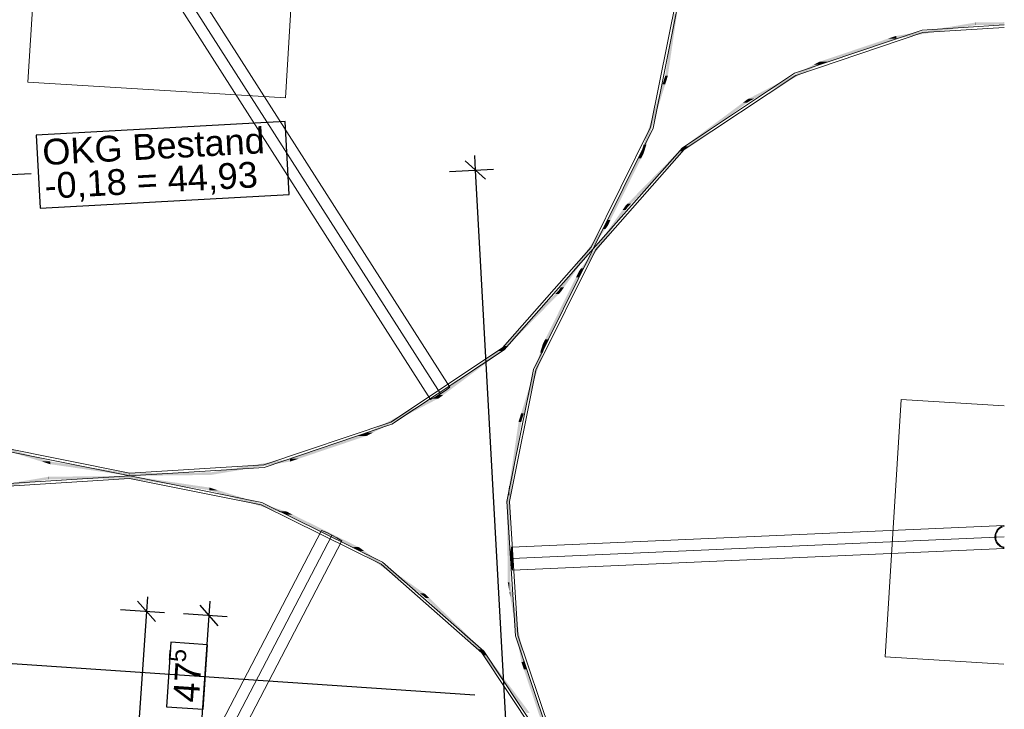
# Model space of a CAD drawing. Extents: x -779 to 790, y -208 to 633.
# Tile 226 of 232: x 523 to 600, y 264 to 318. Entities that reach past the tile are written whole.
import ezdxf
from ezdxf.lldxf.tags import DXFTag

# ---------------------------------------------------------------- set-up
doc = ezdxf.new("R2010")
doc.units = 0
doc.layers.get('0').update_dxf_attribs({"lineweight": 25})
for name, color, linetype, lineweight, true_color in [('01AFU Allgemein Bemaßung-A07F5V4RWF', 7, 'Continuous', 25, 0x848484), ('02 Raster Gebäude-A07F5V4QWF', 7, 'Continuous', 25, 0x848484), ('30 Baugrubenplanung - Bemaßung', 7, 'Continuous', 25, 0x848484), ('60 Baumstützen - Fundamente', 9, 'Continuous', 18, 0x808080), ('60 Baumstützen - Ringe neu', 9, 'Continuous', 18, 0x808080), ('60 Baumstützen - Stahlstützen', 9, 'Continuous', 18, 0x808080)]:
    doc.layers.add(name, color=color, linetype=linetype, lineweight=lineweight, true_color=true_color)
doc.styles.get("Standard").update_dxf_attribs({"font": 'arial.ttf'})
tags = doc.linetypes.add('Strichpunkt', pattern=[1, 0.5, -0.25, 0, -0.25]).pattern_tags.tags
tags[10:11] = [DXFTag(74, 4), DXFTag(75, 0), DXFTag(340, '0'), DXFTag(46, 1.0), DXFTag(50, 0.0), DXFTag(44, 0.0), DXFTag(45, 0.0)]
tags[8:9] = [DXFTag(74, 4), DXFTag(75, 0), DXFTag(340, '0'), DXFTag(46, 1.0), DXFTag(50, 0.0), DXFTag(44, 0.0), DXFTag(45, 0.0)]
tags[6:7] = [DXFTag(74, 4), DXFTag(75, 0), DXFTag(340, '0'), DXFTag(46, 1.0), DXFTag(50, 0.0), DXFTag(44, 0.0), DXFTag(45, 0.0)]
tags[4:5] = [DXFTag(74, 4), DXFTag(75, 0), DXFTag(340, '0'), DXFTag(46, 1.0), DXFTag(50, 0.0), DXFTag(44, 0.0), DXFTag(45, 0.0)]
tags = doc.linetypes.add('Wipeout_Contour-A07F5V4SWF', pattern=[1, 0, -1]).pattern_tags.tags
tags[6:7] = [DXFTag(74, 4), DXFTag(75, 0), DXFTag(340, '0'), DXFTag(46, 1.0), DXFTag(50, 0.0), DXFTag(44, 0.0), DXFTag(45, 0.0)]
tags[4:5] = [DXFTag(74, 4), DXFTag(75, 0), DXFTag(340, '0'), DXFTag(46, 1.0), DXFTag(50, 0.0), DXFTag(44, 0.0), DXFTag(45, 0.0)]

# ---------------------------------------------------------------- blocks, each defined once
blk = doc.blocks.new('Referenz-A07F5V4VWF', base_point=(-401.415, -176.34))
at = {"layer": '01AFU Allgemein Bemaßung-A07F5V4RWF', "color": 0, "lineweight": -2}
for p, q in [((533.977, 270.822), (532.581, 272.42)), ((533.355, 272.743), (533.279, 271.621)), ((538.145, 271.292), (538.221, 272.414)), ((531.283, 271.756), (534.682, 271.526)), ((538.843, 270.493), (537.447, 272.091)), ((533.279, 271.621), (514.006, -13.51)), ((539.548, 271.197), (536.149, 271.427)), ((537.501, 261.767), (538.145, 271.292))]:
    blk.add_line(p, q, dxfattribs=at)
at = {"layer": '01AFU Allgemein Bemaßung-A07F5V4RWF', "color": 0, "linetype": 'Wipeout_Contour-A07F5V4SWF', "lineweight": -2, "ltscale": 1.625}
for p, q in [((535.17, 269.225), (534.831, 264.216)), ((538.021, 269.032), (535.17, 269.225)), ((537.682, 264.023), (538.021, 269.032)), ((534.831, 264.216), (537.682, 264.023))]:
    blk.add_line(p, q, dxfattribs=at)
at = {"layer": '02 Raster Gebäude-A07F5V4QWF', "color": 0, "linetype": 'Strichpunkt', "lineweight": -2, "ltscale": 0.405}
blk.add_line((558.736, 265.116), (250.271, 285.966), dxfattribs=at)
at = {"layer": '30 Baugrubenplanung - Bemaßung', "color": 0, "linetype": 'Wipeout_Contour-A07F5V4SWF', "lineweight": -2, "ltscale": 1.625}
for p, q in [((544.032, 309.608), (524.741, 308.552)), ((544.342, 303.958), (544.032, 309.608)), ((524.741, 308.552), (525.05, 302.903)), ((525.05, 302.903), (544.342, 303.958))]:
    blk.add_line(p, q, dxfattribs=at)
at = {"layer": '30 Baugrubenplanung - Bemaßung', "color": 0, "lineweight": -2}
for p, q in [((558.706, 306.973), (558.767, 305.85)), ((559.557, 305.142), (557.977, 306.558)), ((518.357, 305.257), (524.349, 305.585)), ((556.77, 305.741), (560.171, 305.927)), ((558.767, 305.85), (578.525, -55.233))]:
    blk.add_line(p, q, dxfattribs=at)
at = {"layer": '01AFU Allgemein Bemaßung-A07F5V4RWF', "color": 0, "linetype": 'ByBlock', "lineweight": -2, "ltscale": 1.625, "attachment_point": 1, "rotation": 86.13311}
for s, insert, char_height in [('{\\fArial;5}', (535.006, 267.732), 1.32017), ('{\\fArial;47}', (535.339, 264.643), 2.00026)]:
    blk.add_mtext(s, dxfattribs=dict(at, insert=insert, char_height=char_height))
at = {"layer": '30 Baugrubenplanung - Bemaßung', "color": 0, "linetype": 'ByBlock', "lineweight": -2, "ltscale": 0.405, "char_height": 2.00026, "attachment_point": 1, "rotation": 3.13197}
for s, insert in [('{\\fArial;OKG Bestand}', (525.169, 308.221)), ('{\\fArial;-0,18 = 44,93}', (525.332, 305.608))]:
    blk.add_mtext(s, dxfattribs=dict(at, insert=insert))
blk = doc.blocks.new('Referenz-A07F5V59WF', base_point=(-759.499, -206.186))
at = {"layer": '60 Baumstützen - Fundamente', "color": 0, "linetype": 'Continuous', "ltscale": 162.000017}
for p, q in [((525.327, 332.632), (524.096, 312.669)), ((544.057, 311.438), (545.288, 331.4)), ((524.096, 312.669), (544.057, 311.438)), ((591.76, 288.054), (590.528, 268.091)), ((599.747, 287.561), (591.76, 288.054)), ((590.528, 268.091), (599.737, 267.523))]:
    blk.add_line(p, q, dxfattribs=at)
at = {"layer": '60 Baumstützen - Ringe neu', "color": 0, "linetype": 'Continuous', "ltscale": 162.000017}
for p, q in [((572.352, 309.166), (574.399, 319.351)), ((572.541, 309.101), (574.599, 319.338)), ((593.401, 316.701), (583.506, 313.365)), ((599.762, 317.105), (593.401, 316.701)), ((599.762, 316.907), (593.439, 316.505)), ((593.439, 316.505), (583.595, 313.186)), ((583.506, 313.365), (574.813, 307.582)), ((583.595, 313.186), (574.944, 307.431)), ((567.738, 299.857), (572.352, 309.166)), ((567.904, 299.746), (572.541, 309.101)), ((574.813, 307.582), (567.912, 299.745)), ((574.944, 307.431), (568.079, 299.634)), ((560.872, 292.06), (567.738, 299.857)), ((561.003, 291.91), (567.904, 299.746)), ((567.912, 299.745), (563.275, 290.39)), ((568.079, 299.634), (563.465, 290.325)), ((552.222, 286.306), (560.872, 292.06)), ((552.31, 286.126), (561.003, 291.91)), ((563.275, 290.39), (561.218, 280.153)), ((563.465, 290.325), (561.417, 280.14)), ((542.377, 282.986), (552.222, 286.306)), ((542.416, 282.79), (552.31, 286.126)), ((521.758, 284.186), (531.995, 282.128)), ((521.823, 284.375), (532.009, 282.328)), ((531.995, 282.128), (542.416, 282.79)), ((532.009, 282.328), (542.377, 282.986)), ((531.995, 282.128), (521.575, 281.466)), ((531.982, 281.929), (521.613, 281.27)), ((542.167, 279.881), (531.982, 281.929)), ((542.232, 280.07), (531.995, 282.128)), ((551.587, 275.433), (542.232, 280.07)), ((561.218, 280.153), (561.879, 269.733)), ((561.417, 280.14), (562.076, 269.772)), ((551.476, 275.267), (542.167, 279.881)), ((559.273, 268.401), (551.476, 275.267)), ((559.423, 268.533), (551.587, 275.433)), ((561.879, 269.733), (565.216, 259.839)), ((562.076, 269.772), (565.395, 259.927)), ((565.027, 259.751), (559.273, 268.401)), ((565.207, 259.839), (559.423, 268.533))]:
    blk.add_line(p, q, dxfattribs=at)
for points in [[(573.887, 314.499), (573.685, 314.499), (574.399, 317.981)], [(573.685, 314.499), (574.399, 317.981), (574.198, 317.981)], [(592.597, 316.252), (591.406, 316.252), (597.545, 317.091)], [(591.406, 316.252), (597.545, 317.091), (596.354, 317.091)], [(597.545, 317.091), (596.354, 317.091), (597.545, 317.294)], [(597.563, 317.095), (597.545, 317.095), (597.545, 317.294)], [(597.563, 317.095), (597.563, 317.294), (597.545, 317.294)], [(597.563, 317.294), (597.545, 317.294), (597.563, 317.294)], [(597.545, 317.091), (597.563, 317.095), (597.545, 317.095)], [(599.762, 317.294), (597.563, 317.294), (599.762, 317.318)], [(599.762, 317.248), (597.563, 317.248), (597.563, 317.294)], [(599.762, 317.248), (599.762, 317.294), (597.563, 317.294)], [(599.762, 317.24), (597.563, 317.24), (599.762, 317.248)], [(597.563, 317.24), (599.762, 317.248), (597.563, 317.248)], [(597.563, 317.095), (599.762, 317.24), (597.563, 317.24)], [(597.563, 317.095), (599.762, 317.119), (597.931, 317.119)], [(599.762, 317.119), (597.931, 317.119), (599.762, 317.24)], [(586.112, 314.264), (585.488, 314.264), (591.357, 316.033)], [(585.488, 314.264), (591.357, 316.033), (590.733, 316.033)], [(591.357, 316.033), (590.733, 316.033), (591.357, 316.243)], [(591.406, 316.243), (591.357, 316.243), (591.406, 316.252)], [(591.406, 316.049), (591.357, 316.049), (591.357, 316.243)], [(591.406, 316.049), (591.406, 316.243), (591.357, 316.243)], [(591.357, 316.033), (591.406, 316.049), (591.357, 316.049)], [(591.406, 316.049), (592.597, 316.252), (591.406, 316.252)], [(573.685, 313.173), (573.49, 313.173), (573.685, 314.499)], [(573.685, 313.128), (573.887, 314.499), (573.685, 314.499)], [(580.386, 311.383), (579.956, 311.383), (585.41, 314.013)], [(579.956, 311.383), (585.41, 314.013), (584.98, 314.013)], [(585.41, 314.013), (584.98, 314.013), (585.41, 314.238)], [(585.488, 314.238), (585.41, 314.238), (585.488, 314.264)], [(585.488, 314.054), (585.41, 314.054), (585.41, 314.238)], [(585.488, 314.054), (585.488, 314.238), (585.41, 314.238)], [(585.41, 314.013), (585.488, 314.054), (585.41, 314.054)], [(585.488, 314.054), (586.112, 314.264), (585.488, 314.264)], [(573.49, 312.505), (573.282, 312.505), (573.49, 313.173)], [(573.685, 313.128), (573.49, 313.128), (573.49, 313.173)], [(573.685, 313.128), (573.685, 313.173), (573.49, 313.173)], [(573.49, 312.505), (573.685, 313.128), (573.49, 313.128)], [(572.021, 307.806), (571.812, 307.806), (573.49, 312.505)], [(571.812, 307.806), (573.49, 312.505), (573.282, 312.505)], [(579.849, 311.078), (579.515, 311.078), (579.849, 311.327)], [(579.956, 311.327), (579.849, 311.327), (579.956, 311.383)], [(579.956, 311.157), (579.849, 311.157), (579.849, 311.327)], [(579.956, 311.157), (579.956, 311.327), (579.849, 311.327)], [(579.956, 311.157), (580.386, 311.383), (579.956, 311.383)], [(575.279, 307.68), (574.944, 307.68), (579.849, 311.078)], [(574.944, 307.68), (579.849, 311.078), (579.515, 311.078)], [(579.849, 311.078), (579.956, 311.157), (579.849, 311.157)], [(571.812, 307.213), (571.626, 307.213), (571.812, 307.806)], [(571.812, 307.138), (572.021, 307.806), (571.812, 307.806)], [(574.813, 307.297), (574.534, 307.297), (574.813, 307.582)], [(574.944, 307.582), (574.813, 307.582), (574.944, 307.68)], [(574.944, 307.431), (574.813, 307.431), (574.813, 307.582)], [(574.944, 307.431), (574.944, 307.582), (574.813, 307.582)], [(574.944, 307.431), (575.279, 307.68), (574.944, 307.68)], [(569.247, 301.964), (569.025, 301.964), (571.626, 306.764)], [(569.025, 301.964), (571.626, 306.764), (571.404, 306.764)], [(570.857, 303.252), (570.578, 303.252), (574.813, 307.297)], [(570.578, 303.252), (574.813, 307.297), (574.534, 307.297)], [(571.626, 306.764), (571.404, 306.764), (571.626, 307.213)], [(571.812, 307.138), (571.626, 307.138), (571.626, 307.213)], [(571.812, 307.138), (571.812, 307.213), (571.626, 307.213)], [(571.626, 306.764), (571.812, 307.138), (571.626, 307.138)], [(574.813, 307.297), (574.944, 307.431), (574.813, 307.431)], [(570.424, 302.75), (570.18, 302.75), (570.424, 303.095)], [(570.578, 303.095), (570.424, 303.095), (570.578, 303.252)], [(570.578, 302.967), (570.424, 302.967), (570.424, 303.095)], [(570.578, 302.967), (570.578, 303.095), (570.424, 303.095)], [(570.424, 302.75), (570.578, 302.967), (570.424, 302.967)], [(570.578, 302.967), (570.857, 303.252), (570.578, 303.252)], [(567.208, 298.219), (566.963, 298.219), (570.424, 302.75)], [(566.963, 298.219), (570.424, 302.75), (570.18, 302.75)], [(568.853, 301.273), (568.609, 301.273), (568.853, 301.617)], [(569.025, 301.617), (568.853, 301.617), (569.025, 301.964)], [(569.025, 301.515), (568.853, 301.515), (568.853, 301.617)], [(569.025, 301.515), (569.025, 301.617), (568.853, 301.617)], [(568.853, 301.273), (569.025, 301.515), (568.853, 301.515)], [(569.025, 301.515), (569.247, 301.964), (569.025, 301.964)], [(565.636, 296.741), (565.392, 296.741), (568.853, 301.273)], [(565.392, 296.741), (568.853, 301.273), (568.609, 301.273)], [(566.791, 297.528), (566.569, 297.528), (566.791, 297.977)], [(566.963, 297.977), (566.791, 297.977), (566.963, 298.219)], [(566.963, 297.874), (566.791, 297.874), (566.791, 297.977)], [(566.963, 297.874), (566.963, 297.977), (566.791, 297.977)], [(566.791, 297.528), (566.963, 297.874), (566.791, 297.874)], [(566.963, 297.874), (567.208, 298.219), (566.963, 298.219)], [(564.412, 292.728), (564.19, 292.728), (566.791, 297.528)], [(564.19, 292.728), (566.791, 297.528), (566.569, 297.528)], [(561.282, 292.195), (561.003, 292.195), (565.238, 296.24)], [(561.003, 292.195), (565.238, 296.24), (564.96, 296.24)], [(565.238, 296.24), (564.96, 296.24), (565.238, 296.525)], [(565.392, 296.525), (565.238, 296.525), (565.392, 296.741)], [(565.392, 296.397), (565.238, 296.397), (565.238, 296.525)], [(565.392, 296.397), (565.392, 296.525), (565.238, 296.525)], [(565.238, 296.24), (565.392, 296.397), (565.238, 296.397)], [(565.392, 296.397), (565.636, 296.741), (565.392, 296.741)], [(564.004, 291.685), (563.795, 291.685), (564.004, 292.353)], [(564.19, 292.353), (564.004, 292.353), (564.19, 292.728)], [(564.19, 292.279), (564.004, 292.279), (564.004, 292.353)], [(564.19, 292.279), (564.19, 292.353), (564.004, 292.353)], [(564.004, 291.685), (564.19, 292.279), (564.004, 292.279)], [(564.19, 292.279), (564.412, 292.728), (564.19, 292.728)], [(556.301, 288.413), (555.967, 288.413), (560.872, 291.812)], [(555.967, 288.413), (560.872, 291.812), (560.538, 291.812)], [(560.872, 291.812), (560.538, 291.812), (560.872, 292.06)], [(561.003, 292.06), (560.872, 292.06), (561.003, 292.195)], [(561.003, 291.91), (560.872, 291.91), (560.872, 292.06)], [(561.003, 291.91), (561.003, 292.06), (560.872, 292.06)], [(560.872, 291.812), (561.003, 291.91), (560.872, 291.91)], [(561.003, 291.91), (561.282, 292.195), (561.003, 292.195)], [(562.535, 286.986), (562.326, 286.986), (564.004, 291.685)], [(562.326, 286.986), (564.004, 291.685), (563.795, 291.685)], [(555.967, 288.334), (555.86, 288.334), (555.967, 288.413)], [(555.967, 288.165), (556.301, 288.413), (555.967, 288.413)], [(550.836, 285.479), (550.406, 285.479), (555.86, 288.109)], [(550.406, 285.479), (555.86, 288.109), (555.43, 288.109)], [(555.86, 288.109), (555.43, 288.109), (555.86, 288.334)], [(555.967, 288.165), (555.86, 288.165), (555.86, 288.334)], [(555.967, 288.165), (555.967, 288.334), (555.86, 288.334)], [(555.86, 288.109), (555.967, 288.165), (555.86, 288.165)], [(562.326, 286.363), (562.131, 286.363), (562.326, 286.986)], [(562.326, 286.318), (562.535, 286.986), (562.326, 286.986)], [(562.131, 284.993), (561.929, 284.993), (562.131, 286.363)], [(562.326, 286.318), (562.131, 286.318), (562.131, 286.363)], [(562.326, 286.318), (562.326, 286.363), (562.131, 286.363)], [(562.131, 284.993), (562.326, 286.318), (562.131, 286.318)], [(550.328, 285.227), (549.704, 285.227), (550.328, 285.437)], [(550.406, 285.437), (550.328, 285.437), (550.406, 285.479)], [(550.406, 285.253), (550.328, 285.253), (550.328, 285.437)], [(550.406, 285.253), (550.406, 285.437), (550.328, 285.437)], [(550.406, 285.253), (550.836, 285.479), (550.406, 285.479)], [(525.786, 283.25), (525.185, 283.25), (519.87, 285.1)], [(525.786, 283.041), (520.47, 284.892), (519.87, 284.892)], [(545.083, 283.458), (544.459, 283.458), (550.328, 285.227)], [(544.459, 283.458), (550.328, 285.227), (549.704, 285.227)], [(550.328, 285.227), (550.406, 285.253), (550.328, 285.253)], [(561.619, 281.51), (561.417, 281.51), (562.131, 284.993)], [(561.417, 281.51), (562.131, 284.993), (561.929, 284.993)], [(525.786, 283.041), (525.786, 283.25), (525.185, 283.25)], [(525.829, 283.041), (525.786, 283.041), (525.786, 283.25)], [(525.83, 283.236), (525.788, 283.236), (525.786, 283.25)], [(525.83, 283.035), (525.83, 283.236), (525.788, 283.236)], [(526.951, 283.035), (525.83, 283.035), (525.83, 283.236)], [(531.995, 282.33), (530.874, 282.33), (525.83, 283.236)], [(539.462, 282.4), (538.271, 282.4), (544.41, 283.24)], [(538.271, 282.4), (544.41, 283.24), (543.219, 283.24)], [(544.41, 283.24), (543.219, 283.24), (544.41, 283.442)], [(544.459, 283.442), (544.41, 283.442), (544.459, 283.458)], [(544.459, 283.248), (544.41, 283.248), (544.41, 283.442)], [(544.459, 283.248), (544.459, 283.442), (544.41, 283.442)], [(544.41, 283.24), (544.459, 283.248), (544.41, 283.248)], [(544.459, 283.248), (545.083, 283.458), (544.459, 283.458)], [(525.83, 283.035), (525.829, 283.041), (525.786, 283.041)], [(531.995, 282.128), (526.951, 283.035), (525.83, 283.035)], [(531.995, 282.128), (531.995, 282.33), (530.874, 282.33)], [(532.009, 282.128), (531.995, 282.128), (531.995, 282.33)], [(532.009, 282.328), (531.995, 282.328), (531.995, 282.33)], [(532.009, 282.128), (532.009, 282.328), (531.995, 282.328)], [(538.253, 282.328), (532.009, 282.328), (538.253, 282.397)], [(538.253, 282.198), (532.009, 282.198), (532.009, 282.328)], [(538.253, 282.198), (538.253, 282.328), (532.009, 282.328)], [(538.271, 282.397), (538.253, 282.397), (538.271, 282.4)], [(538.271, 282.198), (538.253, 282.198), (538.253, 282.397)], [(538.271, 282.198), (538.271, 282.397), (538.253, 282.397)], [(538.271, 282.198), (539.462, 282.4), (538.271, 282.4)], [(520.771, 281.017), (519.58, 281.017), (525.719, 281.857)], [(519.58, 281.017), (525.719, 281.857), (524.528, 281.857)], [(525.719, 281.857), (524.528, 281.857), (525.719, 282.059)], [(525.737, 281.86), (525.719, 281.86), (525.719, 282.059)], [(525.737, 281.86), (525.737, 282.059), (525.719, 282.059)], [(525.737, 282.059), (525.719, 282.059), (525.737, 282.059)], [(525.719, 281.857), (525.737, 281.86), (525.719, 281.86)], [(531.982, 282.059), (525.737, 282.059), (531.982, 282.128)], [(531.982, 281.929), (525.737, 281.929), (525.737, 282.059)], [(531.982, 281.929), (531.982, 282.059), (525.737, 282.059)], [(525.737, 281.86), (531.982, 281.929), (525.737, 281.929)], [(531.995, 281.929), (531.982, 281.929), (531.982, 282.128)], [(531.995, 281.927), (531.995, 282.128), (531.982, 282.128)], [(531.995, 282.128), (531.982, 282.128), (531.995, 282.128)], [(531.995, 281.927), (531.995, 281.929), (531.982, 281.929)], [(531.995, 282.128), (532.009, 282.128), (531.995, 282.128)], [(533.116, 281.927), (531.995, 281.927), (531.995, 282.128)], [(538.16, 281.222), (537.039, 281.222), (531.995, 282.128)], [(538.16, 281.02), (533.116, 281.927), (531.995, 281.927)], [(532.009, 282.128), (538.253, 282.198), (532.009, 282.198)], [(538.253, 282.198), (538.271, 282.198), (538.253, 282.198)], [(538.16, 281.02), (538.16, 281.222), (537.039, 281.222)], [(538.202, 281.02), (538.16, 281.02), (538.16, 281.222)], [(538.205, 281.215), (538.161, 281.215), (538.16, 281.222)], [(538.205, 281.006), (538.202, 281.02), (538.16, 281.02)], [(538.205, 281.006), (538.205, 281.215), (538.161, 281.215)], [(538.805, 281.006), (538.205, 281.006), (538.205, 281.215)], [(544.12, 279.365), (543.52, 279.365), (538.205, 281.215)], [(544.12, 279.156), (538.805, 281.006), (538.205, 281.006)], [(561.417, 280.626), (561.287, 280.626), (561.417, 281.51)], [(561.417, 280.14), (561.619, 281.51), (561.417, 281.51)], [(561.287, 280.153), (561.218, 280.153), (561.287, 280.626)], [(561.287, 273.877), (561.287, 280.153), (561.218, 280.153)], [(561.404, 273.877), (561.287, 273.877), (561.287, 280.626)], [(561.417, 273.111), (561.417, 280.626), (561.287, 280.626)], [(561.482, 273.111), (561.417, 273.111), (561.417, 280.14)], [(561.486, 273.895), (561.475, 273.895), (561.417, 280.14)], [(544.12, 279.156), (544.12, 279.365), (543.52, 279.365)], [(544.184, 279.156), (544.12, 279.156), (544.12, 279.365)], [(544.195, 279.342), (544.127, 279.342), (544.12, 279.365)], [(544.195, 279.119), (544.195, 279.342), (544.127, 279.342)], [(544.61, 279.119), (544.195, 279.119), (544.195, 279.342)], [(549.716, 276.605), (549.301, 276.605), (544.195, 279.342)], [(544.195, 279.119), (544.184, 279.156), (544.12, 279.156)], [(549.716, 276.383), (544.61, 279.119), (544.195, 279.119)], [(549.716, 276.383), (549.716, 276.605), (549.301, 276.605)], [(549.793, 276.383), (549.716, 276.383), (549.716, 276.605)], [(549.818, 276.554), (549.733, 276.554), (549.716, 276.605)], [(549.818, 276.31), (549.793, 276.383), (549.716, 276.383)], [(549.818, 276.31), (549.818, 276.554), (549.733, 276.554)], [(550.141, 276.31), (549.818, 276.31), (549.818, 276.554)], [(554.808, 273.013), (554.486, 273.013), (549.818, 276.554)], [(554.808, 272.768), (550.141, 276.31), (549.818, 276.31)], [(561.417, 273.111), (561.404, 273.877), (561.287, 273.877)], [(561.486, 272.704), (561.486, 273.895), (561.475, 273.895)], [(561.65, 272.704), (561.486, 272.704), (561.486, 273.895)], [(562.337, 268.881), (562.174, 268.881), (561.486, 273.895)], [(554.808, 272.768), (554.808, 273.013), (554.486, 273.013)], [(554.893, 272.768), (554.808, 272.768), (554.808, 273.013)], [(554.937, 272.922), (554.84, 272.922), (554.808, 273.013)], [(554.937, 272.643), (554.893, 272.768), (554.808, 272.768)], [(554.937, 272.643), (554.937, 272.922), (554.84, 272.922)], [(555.204, 272.643), (554.937, 272.643), (554.937, 272.922)], [(559.273, 268.68), (559.005, 268.68), (554.937, 272.922)], [(559.273, 268.401), (555.204, 272.643), (554.937, 272.643)], [(561.486, 272.704), (561.482, 273.111), (561.417, 273.111)], [(562.337, 267.69), (561.65, 272.704), (561.486, 272.704)], [(559.273, 268.401), (559.273, 268.68), (559.005, 268.68)], [(559.36, 268.401), (559.273, 268.401), (559.273, 268.68)], [(559.423, 268.533), (559.319, 268.533), (559.273, 268.68)], [(562.337, 267.69), (562.337, 268.881), (562.174, 268.881)], [(562.468, 267.69), (562.337, 267.69), (562.337, 268.881)], [(562.531, 267.738), (562.463, 267.738), (562.337, 268.881)], [(559.423, 268.199), (559.36, 268.401), (559.273, 268.401)], [(559.423, 268.199), (559.423, 268.533), (559.319, 268.533)], [(559.656, 268.199), (559.423, 268.199), (559.423, 268.533)], [(562.999, 263.724), (562.767, 263.724), (559.423, 268.533)], [(562.999, 263.39), (559.656, 268.199), (559.423, 268.199)], [(562.531, 267.114), (562.468, 267.69), (562.337, 267.69)], [(562.531, 267.114), (562.531, 267.738), (562.463, 267.738)], [(562.72, 267.114), (562.531, 267.114), (562.531, 267.738)], [(564.343, 262.366), (564.154, 262.366), (562.531, 267.738)], [(564.343, 261.742), (562.72, 267.114), (562.531, 267.114)]]:
    blk.add_solid(points, dxfattribs=at)
at = {"layer": '60 Baumstützen - Stahlstützen', "color": 0, "linetype": 'Continuous', "ltscale": 162.000017}
for p, q in [((536.087, 321.501), (556.8, 289.02)), ((534.588, 320.545), (555.301, 288.064)), ((535.337, 321.023), (556.051, 288.542)), ((555.699, 288.268), (556.448, 288.746)), ((556.448, 288.746), (556.8, 289.02)), ((555.699, 288.268), (555.301, 288.064)), ((529.066, 243.702), (546.85, 277.903)), ((547.261, 277.729), (546.85, 277.903)), ((548.049, 277.319), (547.261, 277.729)), ((599.743, 278.285), (561.562, 276.601)), ((599.121, 277.782), (599.078, 277.674)), ((599.177, 277.884), (599.121, 277.782)), ((599.175, 277.756), (599.136, 277.655)), ((599.228, 277.851), (599.175, 277.756)), ((599.246, 277.977), (599.177, 277.884)), ((599.292, 277.938), (599.228, 277.851)), ((599.327, 278.061), (599.246, 277.977)), ((599.367, 278.017), (599.292, 277.938)), ((599.418, 278.133), (599.327, 278.061)), ((599.452, 278.084), (599.367, 278.017)), ((599.517, 278.193), (599.418, 278.133)), ((599.545, 278.14), (599.452, 278.084)), ((599.624, 278.24), (599.517, 278.193)), ((599.644, 278.183), (599.545, 278.14)), ((599.736, 278.272), (599.624, 278.24)), ((599.743, 278.212), (599.644, 278.183)), ((599.743, 278.273), (599.736, 278.272)), ((529.855, 243.292), (547.639, 277.493)), ((530.643, 242.882), (548.427, 277.083)), ((548.049, 277.319), (548.427, 277.083)), ((599.742, 277.396), (561.601, 275.713)), ((599.05, 277.561), (599.037, 277.445)), ((599.037, 277.445), (599.04, 277.329)), ((599.04, 277.329), (599.057, 277.214)), ((599.078, 277.674), (599.05, 277.561)), ((599.057, 277.214), (599.089, 277.102)), ((599.089, 277.102), (599.136, 276.996)), ((599.109, 277.55), (599.097, 277.442)), ((599.097, 277.442), (599.099, 277.334)), ((599.099, 277.334), (599.116, 277.227)), ((599.136, 277.655), (599.109, 277.55)), ((599.116, 277.227), (599.146, 277.123)), ((599.136, 276.996), (599.196, 276.896)), ((599.146, 277.123), (599.189, 277.023)), ((599.189, 277.023), (599.245, 276.93)), ((561.515, 276.154), (561.562, 276.601)), ((561.525, 276.104), (561.567, 276.501)), ((561.648, 276.16), (561.562, 276.601)), ((561.562, 276.601), (561.567, 276.501)), ((561.567, 276.501), (561.643, 276.11)), ((599.742, 276.506), (561.641, 274.825)), ((599.196, 276.896), (599.268, 276.805)), ((599.245, 276.93), (599.312, 276.846)), ((599.268, 276.805), (599.352, 276.724)), ((599.312, 276.846), (599.391, 276.77)), ((599.352, 276.724), (599.445, 276.655)), ((599.391, 276.77), (599.478, 276.706)), ((599.445, 276.655), (599.547, 276.599)), ((599.478, 276.706), (599.573, 276.653)), ((599.547, 276.599), (599.655, 276.557)), ((599.573, 276.653), (599.674, 276.614)), ((599.655, 276.557), (599.742, 276.535)), ((599.674, 276.614), (599.742, 276.597)), ((561.515, 276.154), (561.554, 275.266)), ((561.525, 276.104), (561.56, 275.316)), ((561.643, 276.11), (561.678, 275.321)), ((561.648, 276.16), (561.688, 275.272)), ((561.554, 275.266), (561.641, 274.825)), ((561.56, 275.316), (561.636, 274.925)), ((561.678, 275.321), (561.636, 274.925)), ((561.636, 274.925), (561.641, 274.825)), ((561.641, 274.825), (561.688, 275.272))]:
    blk.add_line(p, q, dxfattribs=at)
for points in [[(561.525, 276.154), (561.515, 276.154), (561.525, 276.246)], [(561.567, 276.106), (561.525, 276.106), (561.567, 276.501)], [(561.54, 276.246), (561.525, 276.246), (561.562, 276.459)], [(561.525, 276.246), (561.562, 276.459), (561.547, 276.459)], [(561.525, 276.104), (561.54, 276.246), (561.525, 276.246)], [(561.562, 276.459), (561.547, 276.459), (561.562, 276.601)], [(561.567, 276.501), (561.562, 276.501), (561.562, 276.601)], [(561.567, 276.578), (561.563, 276.578), (561.562, 276.601)], [(561.562, 276.459), (561.567, 276.501), (561.562, 276.501)], [(561.567, 276.501), (561.567, 276.578), (561.563, 276.578)], [(561.579, 276.501), (561.567, 276.501), (561.567, 276.578)], [(561.643, 276.187), (561.631, 276.187), (561.567, 276.578)], [(561.643, 276.11), (561.579, 276.501), (561.567, 276.501)], [(561.643, 276.11), (561.567, 276.11), (561.567, 276.501)], [(561.525, 275.934), (561.525, 276.154), (561.515, 276.154)], [(561.56, 276.104), (561.525, 276.104), (561.56, 276.106)], [(561.525, 276.104), (561.567, 276.106), (561.525, 276.106)], [(561.531, 275.934), (561.525, 275.934), (561.525, 276.104)], [(561.554, 275.436), (561.548, 275.436), (561.525, 276.104)], [(561.56, 275.316), (561.56, 276.104), (561.525, 276.104)], [(561.554, 275.266), (561.531, 275.934), (561.525, 275.934)], [(561.643, 276.106), (561.56, 276.106), (561.643, 276.11)], [(561.643, 275.32), (561.56, 275.32), (561.56, 276.106)], [(561.643, 275.32), (561.643, 276.106), (561.56, 276.106)], [(561.567, 276.106), (561.643, 276.11), (561.567, 276.11)], [(561.643, 276.11), (561.643, 276.187), (561.631, 276.187)], [(561.645, 276.11), (561.643, 276.11), (561.643, 276.187)], [(561.648, 276.16), (561.644, 276.16), (561.643, 276.187)], [(561.678, 275.321), (561.643, 275.321), (561.643, 276.11)], [(561.648, 275.989), (561.645, 276.11), (561.643, 276.11)], [(561.648, 275.989), (561.648, 276.16), (561.644, 276.16)], [(561.654, 275.989), (561.648, 275.989), (561.648, 276.16)], [(561.678, 275.492), (561.672, 275.492), (561.648, 276.16)], [(561.678, 275.321), (561.654, 275.989), (561.648, 275.989)], [(561.678, 275.321), (561.678, 275.492), (561.672, 275.492)], [(561.688, 275.272), (561.678, 275.272), (561.678, 275.492)], [(561.554, 275.266), (561.554, 275.436), (561.548, 275.436)], [(561.559, 275.266), (561.554, 275.266), (561.554, 275.436)], [(561.56, 275.316), (561.557, 275.316), (561.554, 275.436)], [(561.56, 275.239), (561.559, 275.266), (561.554, 275.266)], [(561.56, 275.239), (561.56, 275.316), (561.557, 275.316)], [(561.56, 275.316), (561.643, 275.32), (561.56, 275.32)], [(561.636, 275.316), (561.56, 275.316), (561.636, 275.319)], [(561.572, 275.239), (561.56, 275.239), (561.56, 275.316)], [(561.636, 274.925), (561.623, 274.925), (561.56, 275.316)], [(561.636, 274.925), (561.636, 275.316), (561.56, 275.316)], [(561.636, 274.847), (561.572, 275.239), (561.56, 275.239)], [(561.636, 274.847), (561.636, 274.925), (561.623, 274.925)], [(561.678, 275.319), (561.636, 275.319), (561.678, 275.321)], [(561.636, 274.925), (561.678, 275.319), (561.636, 275.319)], [(561.641, 274.925), (561.636, 274.925), (561.641, 274.966)], [(561.64, 274.847), (561.636, 274.847), (561.636, 274.925)], [(561.641, 274.825), (561.641, 274.925), (561.636, 274.925)], [(561.641, 274.825), (561.64, 274.847), (561.636, 274.847)], [(561.655, 274.966), (561.641, 274.966), (561.678, 275.18)], [(561.641, 274.966), (561.678, 275.18), (561.663, 275.18)], [(561.641, 274.825), (561.655, 274.966), (561.641, 274.966)], [(561.643, 275.32), (561.678, 275.321), (561.643, 275.321)], [(561.678, 275.18), (561.663, 275.18), (561.678, 275.321)], [(561.678, 275.18), (561.688, 275.272), (561.678, 275.272)]]:
    blk.add_solid(points, dxfattribs=at)

msp = doc.modelspace()

# ---------------------------------------------------------------- block references
at = {"color": 8, "lineweight": 25, "ltscale": 1250, "true_color": 0x808080}
msp.add_blockref('Referenz-A07F5V59WF', (-759.499, -206.186), dxfattribs=at)
at = {"color": 8, "lineweight": 25, "ltscale": 12.5, "true_color": 0x808080}
msp.add_blockref('Referenz-A07F5V4VWF', (-401.415, -176.34), dxfattribs=at)

doc.saveas('drawing.dxf')
